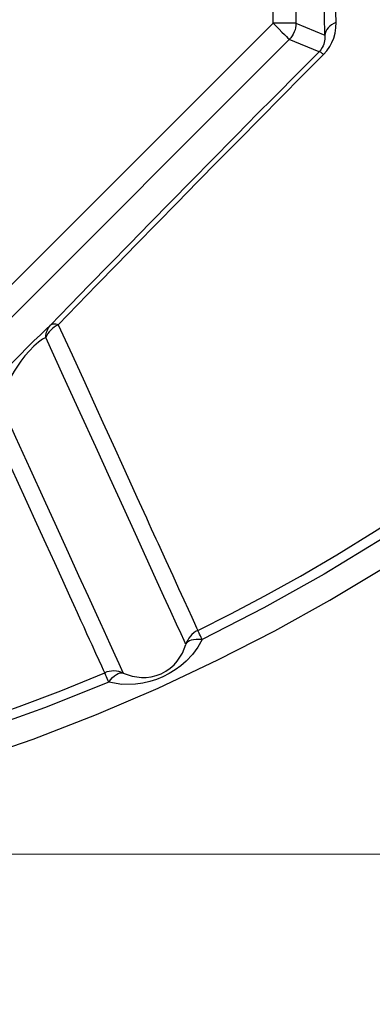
# Model space of a CAD drawing. Header units: millimetres. Extents: x 196 to 1773810, y -221320 to 153872.
# Tile 152 of 256: x 1164223 to 1164377, y -203456 to -203025. Entities that reach past the tile are written whole.
import ezdxf

# ---------------------------------------------------------------- set-up
doc = ezdxf.new("R2010")
doc.units = ezdxf.units.MM
doc.layers.get('Defpoints').update_dxf_attribs({"lineweight": 18})
for name, color, linetype, lineweight in [('00_Основной', 163, 'Continuous', 40), ('ТМ-размеры', 25, 'Continuous', 20), ('Эл.линия силовых сетей', 1, 'Continuous', 50)]:
    doc.layers.add(name, color=color, linetype=linetype, lineweight=lineweight)
doc.styles.add('SFINKS', font='SFINKS.shx', dxfattribs={"width": 0.7, "oblique": 15})
doc.styles.add('Times New Roman', font='times.ttf')
doc.dimstyles.new('кира-50', dxfattribs={"dimtxt": 150, "dimasz": 40, "dimexe": 15, "dimexo": 0, "dimgap": 20, "dimtad": 1, "dimdec": 0, "dimrnd": 5, "dimdsep": 46, "dimtxsty": 'SFINKS', "dimblk1": 'OBLIQUE', "dimblk2": 'OBLIQUE', "dimsah": 1, "dimcen": 2.5, "dimclrd": 252, "dimclre": 252, "dimclrt": 252, "dimadec": 0, "dimazin": 0, "dimtfac": 1, "dimtdec": 0, "dimtofl": 0, "dimtmove": 0, "dimatfit": 3, "dimldrblk": 'OBLIQUE', "dimfxl": 15, "dimtfill": 1, "dimtolj": 1, "dimtzin": 0, "dimlwd": 20, "dimlwe": 20, "dimarcsym": 0})

# ---------------------------------------------------------------- blocks, each defined once
blk = doc.blocks.new('_Oblique')
at = {"color": 0, "linetype": 'ByBlock', "lineweight": -2}
blk.add_line((-0.5, -0.5), (0.5, 0.5), dxfattribs=at)
blk = doc.blocks.new('*D61')
at = {"layer": 'Defpoints', "color": 0, "linetype": 'ByBlock', "lineweight": 50, "transparency": 16777216}
for p in [(1163944.68, -194978.27), (1163944.68, -203390.23), (1165379.01, -203390.23)]:
    blk.add_point(p, dxfattribs=at)
at = {"layer": 'ТМ-размеры', "color": 252, "linetype": 'ByBlock', "lineweight": 20, "transparency": 16777216}
for p, q in [((1163944.68, -194978.27), (1165394.01, -194978.27)), ((1165379.01, -194978.27), (1165379.01, -203390.23)), ((1163944.68, -203390.23), (1165394.01, -203390.23))]:
    blk.add_line(p, q, dxfattribs=at)
at = {"layer": 'ТМ-размеры', "color": 252, "linetype": 'ByBlock', "lineweight": 20, "transparency": 16777216, "xscale": 40, "yscale": 40, "zscale": 40}
for p, rotation in [((1165379.01, -194978.27), 90), ((1165379.01, -203390.23), 270)]:
    blk.add_blockref('_Oblique', p, dxfattribs=dict(at, rotation=rotation))
at = {"layer": 'ТМ-размеры', "color": 252, "linetype": 'ByBlock', "transparency": 16777216, "insert": (1165284.01, -199184.25), "char_height": 150, "attachment_point": 5, "rotation": 90, "style": 'SFINKS', "bg_fill": 3, "box_fill_scale": 1.1, "bg_fill_color": 256, "bg_fill_true_color": 13158600, "bg_fill_transparency": 0}
blk.add_mtext('\\A1;8410', dxfattribs=at)

msp = doc.modelspace()

# ---------------------------------------------------------------- linework, layer by layer
at = {"layer": '00_Основной', "color": 252, "lineweight": 25, "ltscale": 10}
for p, q in [((1164333.6, -203026.35, 0.2), (1164333.6, -202704.15, 0.2)), ((1164343.59, -202704.15, 0.2), (1164343.59, -203026.35, 0.2)), ((1164105.77, -203254.17, 0.2), (1164333.6, -203026.35, 0.2)), ((1164343.59, -203026.35, 0.2), (1164356.3, -203031.61, 0.2)), ((1164340.67, -203033.41, 0.2), (1164112.84, -203261.24, 0.2)), ((1164353.68, -203038.79, 0.2), (1164340.67, -203033.41, 0.2))]:
    msp.add_line(p, q, dxfattribs=at)
at = {"layer": '00_Основной', "color": 252, "lineweight": 25, "ltscale": 10, "elevation": 0.2}
for points in [[(1164361.16, -203025.92), (1164360.89, -203017.5), (1164360.64, -203008.95), (1164360.38, -203000.28), (1164360.13, -202991.49), (1164359.89, -202982.59), (1164359.65, -202973.57), (1164359.42, -202964.44), (1164359.18, -202955.2)], [(1164356.3, -203031.61), (1164356.04, -203023.09), (1164355.78, -203014.42), (1164355.51, -203005.66), (1164355.28, -202996.76), (1164355.02, -202987.74), (1164354.78, -202978.61), (1164354.54, -202969.37), (1164354.32, -202960.01)], [(1164333.6, -203026.35), (1164334.95, -203027.69), (1164336.25, -203029), (1164337.45, -203030.2), (1164338.51, -203031.26), (1164339.38, -203032.13), (1164340.06, -203032.81), (1164340.48, -203033.23), (1164340.67, -203033.41)], [(1164343.59, -203026.35), (1164343.34, -203026.35), (1164342.73, -203026.35), (1164341.8, -203026.35), (1164340.54, -203026.35), (1164339.05, -203026.35), (1164337.34, -203026.35), (1164335.5, -203026.35), (1164333.6, -203026.35)], [(1164343.59, -203026.35), (1164343.55, -203027.32), (1164343.41, -203028.3), (1164343.17, -203029.24), (1164342.83, -203030.17), (1164342.42, -203031.06), (1164341.91, -203031.89), (1164341.32, -203032.68), (1164340.67, -203033.41)], [(1164355.67, -203040.01), (1164357.11, -203038.37), (1164358.36, -203036.58), (1164359.32, -203034.78), (1164360.1, -203032.92), (1164360.74, -203030.65), (1164361.09, -203028.32), (1164361.16, -203025.92)], [(1164361.16, -203025.92), (1164360.13, -203026.42), (1164359.18, -203027), (1164358.36, -203027.64), (1164357.66, -203028.36), (1164357.1, -203029.13), (1164356.68, -203029.93), (1164356.41, -203030.76), (1164356.3, -203031.61)], [(1164356.3, -203031.61), (1164356.28, -203033.26), (1164355.99, -203034.78), (1164355.74, -203035.55), (1164355.43, -203036.28), (1164355.08, -203036.97), (1164354.43, -203037.93), (1164353.68, -203038.79)], [(1164355.67, -203040.01), (1164346.36, -203049.39), (1164337.08, -203058.75), (1164327.86, -203068.07), (1164318.67, -203077.37), (1164309.55, -203086.63), (1164300.51, -203095.84), (1164291.54, -203104.99), (1164282.63, -203114.08), (1164273.82, -203123.11), (1164265.1, -203132.04), (1164256.47, -203140.92), (1164247.96, -203149.69), (1164239.55, -203158.37)], [(1164343.9, -203048.64), (1164344.24, -203048.29), (1164353.68, -203038.79)], [(1164355.67, -203040.01), (1164355.28, -203039.7), (1164354.92, -203039.44), (1164354.61, -203039.22), (1164354.33, -203039.05), (1164354.1, -203038.91), (1164353.92, -203038.82), (1164353.76, -203038.79), (1164353.68, -203038.79)], [(1164323.54, -203069.22), (1164325.51, -203067.21), (1164334.86, -203057.77), (1164343.9, -203048.64)], [(1164236.12, -203158.62), (1164244.63, -203149.83), (1164253.25, -203140.94), (1164261.98, -203131.98), (1164270.82, -203122.92), (1164279.74, -203113.79), (1164288.74, -203104.59), (1164297.84, -203095.32), (1164307, -203086), (1164316.23, -203076.62), (1164323.54, -203069.22)], [(1164300.58, -203292.3), (1164315.03, -203285.05), (1164330.03, -203277.13), (1164345.55, -203268.51), (1164361.55, -203259.15), (1164377.99, -203248.99), (1164387.42, -203242.94), (1164396.94, -203236.6), (1164406.6, -203230), (1164416.36, -203223.11), (1164426.21, -203215.93), (1164434.42, -203209.78), (1164441.97, -203203.96), (1164457.95, -203191.21), (1164474.18, -203177.55), (1164490.63, -203162.93), (1164507.24, -203147.31), (1164523.94, -203130.68), (1164540.71, -203112.99)], [(1164543.95, -203115.98), (1164523.04, -203137.91), (1164501.32, -203159.05), (1164478.83, -203179.36), (1164455.6, -203198.81), (1164431.66, -203217.4), (1164407.05, -203235.08), (1164381.79, -203251.83), (1164355.92, -203267.62), (1164329.49, -203282.45), (1164302.53, -203296.26)], [(1164239.55, -203158.37), (1164238.63, -203158.85), (1164237.77, -203159.42), (1164236.98, -203160.05), (1164236.23, -203160.73), (1164235.57, -203161.48), (1164234.99, -203162.26), (1164234.5, -203163.08), (1164234.1, -203163.93)], [(1164239.55, -203158.37), (1164239, -203158.23), (1164238.48, -203158.13), (1164238, -203158.09), (1164237.53, -203158.09), (1164237.12, -203158.16), (1164236.74, -203158.26), (1164236.42, -203158.41), (1164236.12, -203158.62)], [(1164239.55, -203158.37), (1164245.55, -203171.51), (1164251.1, -203183.72), (1164256.26, -203195.02), (1164259.11, -203201.28), (1164261.83, -203207.25), (1164264.43, -203212.95), (1164267.21, -203219.06), (1164270.72, -203226.74), (1164273.98, -203233.89), (1164277, -203240.52), (1164278.13, -203243), (1164279.22, -203245.4), (1164280.27, -203247.72), (1164281.29, -203249.97), (1164282.29, -203252.14), (1164283.25, -203254.26), (1164286.65, -203261.72), (1164289.63, -203268.28), (1164292.22, -203273.97), (1164294.46, -203278.84), (1164296.36, -203283.04), (1164297.93, -203286.47), (1164299.15, -203289.15), (1164300.04, -203291.1), (1164300.58, -203292.3)], [(1164202.35, -203193.69), (1164204.1, -203191.63), (1164206.19, -203189.25), (1164208.63, -203186.51), (1164211.51, -203183.36), (1164214.87, -203179.78), (1164217.25, -203177.25), (1164219.91, -203174.5), (1164222.78, -203171.55), (1164225.83, -203168.49), (1164228.87, -203165.48), (1164231.68, -203162.76), (1164234.1, -203160.47), (1164236.12, -203158.62)], [(1164234.1, -203163.93), (1164234.13, -203163.17), (1164234.23, -203162.42), (1164234.4, -203161.7), (1164234.62, -203161.01), (1164234.91, -203160.36), (1164235.26, -203159.74), (1164235.67, -203159.16), (1164236.12, -203158.62)], [(1164234.1, -203163.93), (1164232.58, -203164.78), (1164230.83, -203166.03), (1164228.9, -203167.73), (1164226.89, -203169.76), (1164224.96, -203172.02), (1164223.19, -203174.33), (1164221.63, -203176.57), (1164220.24, -203178.75), (1164218.68, -203181.46), (1164217.35, -203184.01), (1164216.25, -203186.38), (1164214.95, -203189.67), (1164214.01, -203192.62)], [(1164295.4, -203298.44), (1164294.61, -203296.72), (1164293.26, -203293.75), (1164291.34, -203289.52), (1164288.84, -203284.06), (1164285.79, -203277.36), (1164282.16, -203269.42), (1164278, -203260.28), (1164273.29, -203249.94), (1164268.04, -203238.42), (1164262.27, -203225.75), (1164255.97, -203211.94), (1164249.17, -203197.02), (1164241.87, -203181), (1164234.1, -203163.93)], [(1164214.01, -203192.62), (1164220.85, -203207.65), (1164227.26, -203221.72), (1164233.24, -203234.82), (1164238.76, -203246.96), (1164243.84, -203258.08), (1164248.44, -203268.18), (1164252.57, -203277.27), (1164256.24, -203285.3), (1164259.42, -203292.27), (1164262.1, -203298.17), (1164264.3, -203303), (1164266.01, -203306.74), (1164267.22, -203309.39), (1164267.93, -203310.96)], [(1164259.89, -203310.84), (1164259.38, -203309.73), (1164258.56, -203307.92), (1164257.44, -203305.48), (1164256.02, -203302.35), (1164254.32, -203298.62), (1164253.25, -203296.28), (1164252.08, -203293.71), (1164250.81, -203290.92), (1164249.43, -203287.9), (1164247.94, -203284.62), (1164246.34, -203281.08), (1164244.6, -203277.28), (1164241.47, -203270.41), (1164237.95, -203262.71), (1164234.24, -203254.55), (1164230.18, -203245.65), (1164225.88, -203236.19), (1164221.37, -203226.32), (1164216.56, -203215.76), (1164211.58, -203204.84), (1164206.19, -203193.01)], [(1163901.14, -203389.07), (1163931.64, -203390.13), (1163962.18, -203390.05), (1163992.69, -203388.83), (1164023.13, -203386.49), (1164053.45, -203383.02), (1164083.1, -203378.53), (1164112.56, -203372.97), (1164141.8, -203366.33), (1164170.78, -203358.64), (1164199.97, -203349.73), (1164228.53, -203339.87), (1164256.3, -203329.12), (1164283.28, -203317.54), (1164309.44, -203305.21), (1164334.35, -203292.4), (1164358.44, -203278.96), (1164381.72, -203264.95)], [(1164302.53, -203296.26), (1164300.65, -203299.65), (1164298.32, -203302.78), (1164295.56, -203305.69), (1164293.21, -203307.72), (1164290.77, -203309.5), (1164288.01, -203311.18), (1164285.24, -203312.59), (1164282.5, -203313.71), (1164279.6, -203314.64), (1164276.53, -203315.37), (1164273.29, -203315.84), (1164267.33, -203315.94), (1164261.62, -203314.92)], [(1164300.58, -203292.3), (1164299.68, -203292.81), (1164298.83, -203293.4), (1164298.05, -203294.06), (1164297.35, -203294.82), (1164296.73, -203295.64), (1164296.18, -203296.53), (1164295.74, -203297.46), (1164295.4, -203298.44)], [(1164302.53, -203296.26), (1164301.2, -203296.19), (1164299.94, -203296.21), (1164298.8, -203296.35), (1164297.77, -203296.58), (1164296.91, -203296.91), (1164296.22, -203297.34), (1164295.71, -203297.86), (1164295.4, -203298.44)], [(1164302.53, -203296.26), (1164302.12, -203295.43), (1164301.75, -203294.67), (1164301.41, -203293.99), (1164301.14, -203293.43), (1164300.92, -203292.96), (1164300.75, -203292.62), (1164300.64, -203292.4), (1164300.58, -203292.3)], [(1164267.93, -203310.96), (1164271.84, -203312.35), (1164275.93, -203312.94), (1164278.06, -203312.9), (1164280.21, -203312.63), (1164282.42, -203312.08), (1164284.6, -203311.25), (1164286.69, -203310.15), (1164288.56, -203308.84), (1164290.21, -203307.37), (1164291.63, -203305.8), (1164293.89, -203302.3), (1164295.4, -203298.44)], [(1163967.04, -203374.43), (1163990.68, -203373.42), (1164014.73, -203371.7), (1164039, -203369.22), (1164061.79, -203366.23), (1164086.29, -203362.25), (1164110.11, -203357.65), (1164133.35, -203352.44), (1164152.52, -203347.6), (1164170.08, -203342.72), (1164188.86, -203337.03), (1164205.15, -203331.68), (1164222.4, -203325.6), (1164240.66, -203318.69), (1164259.89, -203310.84)], [(1164267.93, -203310.96), (1164266.97, -203310.57), (1164265.98, -203310.29), (1164264.95, -203310.12), (1164263.92, -203310.05), (1164262.89, -203310.09), (1164261.87, -203310.24), (1164260.86, -203310.49), (1164259.89, -203310.84)], [(1164261.62, -203314.92), (1164261.25, -203314.06), (1164260.91, -203313.27), (1164260.63, -203312.58), (1164260.37, -203312), (1164260.18, -203311.53), (1164260.04, -203311.18), (1164259.94, -203310.94), (1164259.89, -203310.84)], [(1164261.62, -203314.92), (1164262.42, -203313.86), (1164263.27, -203312.93), (1164264.12, -203312.14), (1164264.96, -203311.53), (1164265.78, -203311.1), (1164266.57, -203310.86), (1164267.29, -203310.81), (1164267.93, -203310.96)], [(1164261.62, -203314.92), (1164233.48, -203326.2), (1164204.96, -203336.42), (1164176.06, -203345.57), (1164146.87, -203353.64), (1164117.38, -203360.62), (1164087.64, -203366.51), (1164057.71, -203371.26), (1164027.63, -203374.92), (1163997.43, -203377.44), (1163967.16, -203378.84)]]:
    msp.add_lwpolyline(points, dxfattribs=at)

# ---------------------------------------------------------------- next in the draw order: dimensions: what is measured, and where the dimension line sits
at = {"layer": 'ТМ-размеры', "color": 3, "linetype": 'ByBlock'}
dim = msp.add_linear_dim(base=(1165379.01, -203390.23, 0.2), p1=(1163944.68, -194978.27, 0.2), p2=(1163944.68, -203390.23, 0.2), angle=90, dimstyle='кира-50', dxfattribs=at)
dim.commit()
dim.dimension.update_dxf_attribs({"geometry": '*D61', "text_midpoint": (1165284.01, -199184.25, 0.2)})

# ---------------------------------------------------------------- next in the draw order: texts
at = {"layer": 'Эл.линия силовых сетей', "color": 1, "lineweight": 20, "ltscale": 200, "insert": (1141695.24, -202736.66, 0.42), "char_height": 300, "attachment_point": 1, "rotation": 359.8977, "style": 'Times New Roman', "bg_fill": 3, "box_fill_scale": 1, "bg_fill_color": 256, "bg_fill_transparency": 0}
msp.add_mtext_dynamic_manual_height_columns('\\pi16.00321;{\\L\\C0;5ДСП-36Вт-IP54\\P\\pi1335.61388;\\l2,6}', width=3198.3366, gutter_width=1250, heights=[0], dxfattribs=at)

doc.saveas('drawing.dxf')
